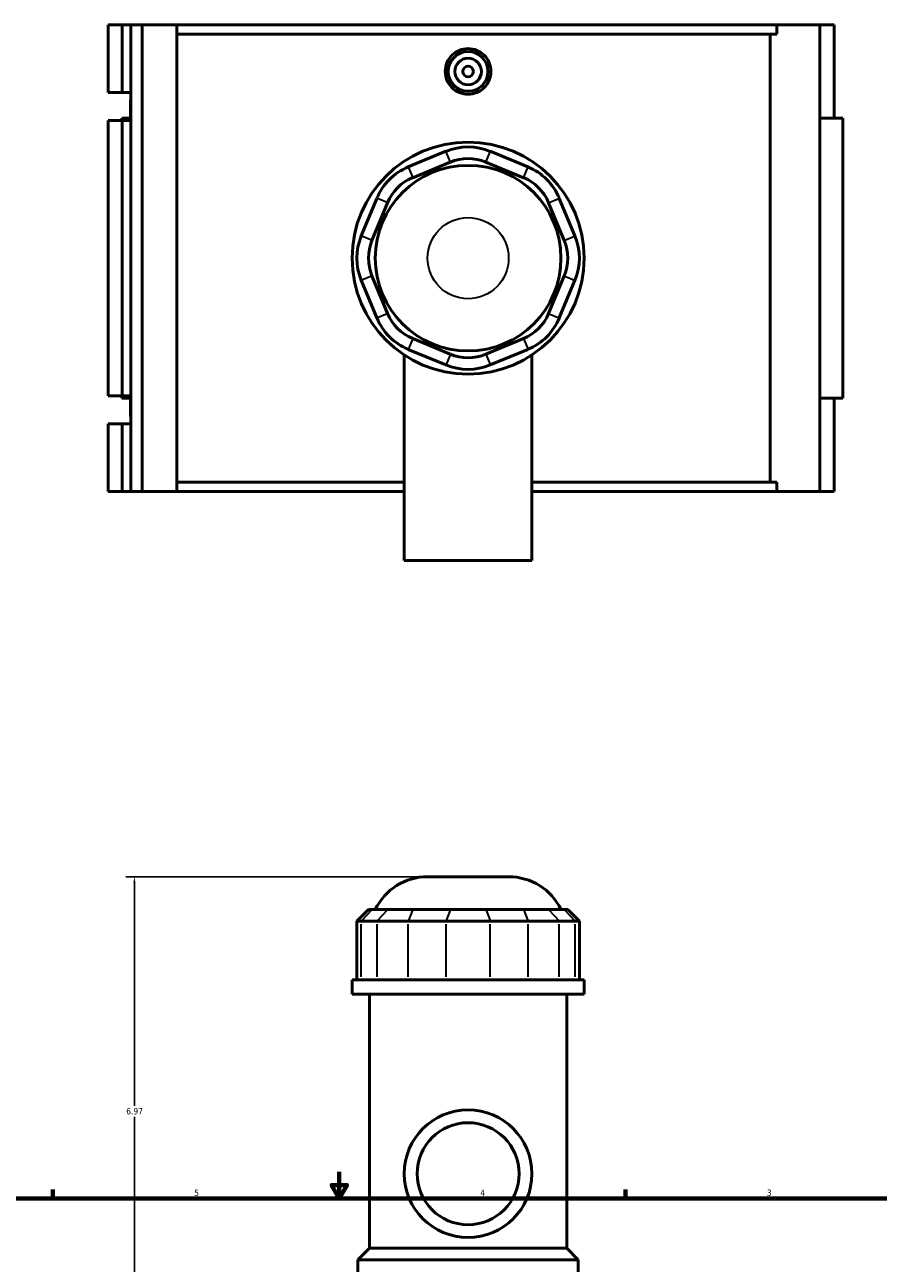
# Model space of a CAD drawing. Header units: inches. Extents: x -2.1 to 50.7, y -2.5 to 49.1.
# Tile 5 of 8: x 12.3 to 25, y 20 to 38.4. Entities that reach past the tile are written whole.
import ezdxf

# ---------------------------------------------------------------- set-up
doc = ezdxf.new("R2010")
doc.units = ezdxf.units.IN
doc.header["$MEASUREMENT"] = 0
for name, color, linetype, lineweight in [('Border (ANSI)', 7, 'Continuous', 70), ('Dimension (ANSI)', 7, 'Continuous', 25), ('Visible (ANSI)', 7, 'Continuous', 50), ('Visible Narrow (ANSI)', 7, 'Continuous', 35)]:
    doc.layers.add(name, color=color, linetype=linetype, lineweight=lineweight)
doc.styles.add('Note Text (ANSI)', font='tahoma.ttf')
doc.dimstyles.new('Default (ANSI)', dxfattribs={"dimtxt": 0.094488, "dimasz": 0.098425, "dimexe": 0.125, "dimexo": 0.0625, "dimgap": 0.031496, "dimtad": 0, "dimtih": 1, "dimtoh": 1, "dimrnd": 1e-08, "dimzin": 4, "dimdsep": 46, "dimtxsty": 'Note Text (ANSI)', "dimcen": 0.09, "dimdle": 0.393701, "dimclrd": 256, "dimclre": 256, "dimclrt": 5, "dimadec": 0, "dimazin": 1, "dimtfac": 1, "dimtofl": 0, "dimtmove": 0, "dimatfit": 3, "dimfxl": 1, "dimtolj": 1, "dimtzin": 4, "dimlwd": -1, "dimlwe": -1, "dimarcsym": 0})

# ---------------------------------------------------------------- blocks, each defined once
blk = doc.blocks.new('Borders Default Border')
at = {"layer": 'Border (ANSI)'}
for p, q in [((12.75, 21), (12.75, 21.134)), ((21.25, 21), (21.25, 21.134))]:
    blk.add_line(p, q, dxfattribs=at)
at = {"layer": 'Border (ANSI)', "flags": 128}
for points in [[(17, 21.4), (17, 21), (16.885, 21.2), (17.115, 21.2), (17, 21)], [(0.5, 1), (0.5, 21), (33.5, 21), (33.5, 1), (0.5, 1)]]:
    blk.add_lwpolyline(points, dxfattribs=at)
at = {"layer": 'Border (ANSI)', "color": 5, "true_color": 0x0000ff, "char_height": 0.0945, "attachment_point": 7, "style": 'Note Text (ANSI)'}
for s, insert in [('5', (14.847, 21.038)), ('4', (19.092, 21.04)), ('3', (23.346, 21.038))]:
    blk.add_mtext(s, dxfattribs=dict(at, insert=insert))
blk = doc.blocks.new('*D10')
at = {"layer": 'Defpoints', "color": 0, "transparency": 16777216}
for p in [(13.959, 25.78), (18.31, 25.78), (18.912, 18.81)]:
    blk.add_point(p, dxfattribs=at)
at = {"layer": 'Dimension (ANSI)', "transparency": 16777216}
for p, q in [((18.248, 25.78), (13.834, 25.78)), ((13.959, 25.682), (13.959, 22.376)), ((13.959, 18.909), (13.959, 22.215)), ((18.849, 18.81), (13.834, 18.81))]:
    blk.add_line(p, q, dxfattribs=at)
for points in [[(13.943, 25.682), (13.976, 25.682), (13.959, 25.78)], [(13.943, 18.909), (13.976, 18.909), (13.959, 18.81)]]:
    blk.add_solid(points, dxfattribs=at)
at = {"layer": 'Dimension (ANSI)', "color": 5, "transparency": 16777216, "insert": (13.838, 22.345), "char_height": 0.0945, "attachment_point": 1, "style": 'Note Text (ANSI)'}
blk.add_mtext('\\A1;6.97', dxfattribs=at)

msp = doc.modelspace()

# ---------------------------------------------------------------- linework, layer by layer
at = {"layer": 'Visible (ANSI)'}
for p, q in [((13.572, 38.429), (13.572, 37.423)), ((13.572, 38.429), (13.778, 38.429)), ((13.778, 38.429), (13.907, 38.429)), ((13.778, 38.429), (13.778, 37.423)), ((13.907, 38.429), (13.907, 37.423)), ((13.907, 38.429), (14.072, 38.429)), ((14.072, 38.429), (14.072, 31.499)), ((14.072, 38.429), (14.59, 38.429)), ((14.59, 38.429), (14.59, 31.499)), ((14.59, 38.429), (23.494, 38.429)), ((23.494, 38.291), (14.59, 38.291)), ((23.397, 31.638), (23.397, 38.291)), ((24.135, 38.429), (23.494, 38.429)), ((23.494, 38.291), (23.494, 38.429)), ((24.343, 38.429), (24.135, 38.429)), ((24.135, 38.429), (24.135, 31.499)), ((24.343, 38.429), (24.343, 37.043)), ((13.572, 37.423), (13.778, 37.423)), ((13.778, 37.423), (13.907, 37.423)), ((13.907, 37.423), (13.907, 37.324)), ((13.902, 37.286), (13.902, 37.043)), ((13.907, 37.324), (13.907, 37.247)), ((13.907, 37.247), (13.907, 37.01)), ((13.778, 37.01), (13.572, 37.01)), ((13.572, 37.01), (13.572, 32.919)), ((13.907, 37.043), (13.773, 37.043)), ((13.773, 37.043), (13.773, 37.01)), ((13.907, 37.01), (13.778, 37.01)), ((13.778, 37.01), (13.778, 32.919)), ((13.907, 37.01), (13.907, 32.919)), ((24.472, 37.043), (24.135, 37.043)), ((24.472, 37.043), (24.472, 32.885)), ((18.582, 36.55), (18.024, 36.318)), ((19.8, 36.318), (19.241, 36.55)), ((18.09, 36.159), (18.648, 36.391)), ((19.175, 36.391), (19.734, 36.159)), ((17.558, 35.852), (17.326, 35.294)), ((17.485, 35.228), (17.717, 35.786)), ((20.107, 35.786), (20.338, 35.228)), ((20.497, 35.294), (20.266, 35.852)), ((17.326, 34.635), (17.558, 34.076)), ((17.717, 34.142), (17.485, 34.701)), ((20.338, 34.701), (20.107, 34.142)), ((20.266, 34.076), (20.497, 34.635)), ((18.648, 33.538), (18.09, 33.769)), ((19.734, 33.769), (19.175, 33.538)), ((17.965, 33.526), (17.965, 30.474)), ((18.024, 33.61), (18.582, 33.379)), ((19.241, 33.379), (19.8, 33.61)), ((19.859, 33.526), (19.859, 30.474)), ((13.572, 32.919), (13.778, 32.919)), ((13.773, 32.919), (13.773, 32.885)), ((13.778, 32.919), (13.907, 32.919)), ((13.907, 32.919), (13.907, 32.681)), ((13.773, 32.885), (13.907, 32.885)), ((13.902, 32.885), (13.902, 32.643)), ((24.135, 32.885), (24.472, 32.885)), ((24.343, 32.885), (24.343, 31.499)), ((13.907, 32.681), (13.907, 32.604)), ((13.907, 32.604), (13.907, 32.505)), ((13.778, 32.505), (13.572, 32.505)), ((13.572, 32.505), (13.572, 31.499)), ((13.907, 32.505), (13.778, 32.505)), ((13.778, 32.505), (13.778, 31.499)), ((13.907, 32.505), (13.907, 31.499)), ((17.965, 31.638), (14.59, 31.638)), ((23.494, 31.638), (19.859, 31.638)), ((23.494, 31.499), (23.494, 31.638)), ((13.572, 31.499), (13.778, 31.499)), ((13.778, 31.499), (13.907, 31.499)), ((13.907, 31.499), (14.072, 31.499)), ((14.072, 31.499), (14.59, 31.499)), ((14.59, 31.499), (17.965, 31.499)), ((19.859, 31.499), (23.494, 31.499)), ((23.494, 31.499), (24.135, 31.499)), ((24.135, 31.499), (24.343, 31.499)), ((17.965, 30.474), (19.859, 30.474)), ((18.31, 25.78), (19.514, 25.78)), ((17.433, 25.292), (17.261, 25.12)), ((17.433, 25.292), (17.485, 25.292)), ((17.717, 25.292), (17.485, 25.292)), ((17.717, 25.292), (18.09, 25.292)), ((18.648, 25.292), (18.09, 25.292)), ((18.648, 25.292), (19.175, 25.292)), ((19.734, 25.292), (19.175, 25.292)), ((19.734, 25.292), (20.107, 25.292)), ((20.338, 25.292), (20.107, 25.292)), ((20.338, 25.292), (20.391, 25.292)), ((20.391, 25.292), (20.563, 25.12)), ((17.326, 25.12), (17.261, 25.12)), ((17.261, 25.12), (17.261, 24.247)), ((17.326, 25.12), (17.558, 25.12)), ((18.024, 25.12), (17.558, 25.12)), ((18.024, 25.12), (18.582, 25.12)), ((19.241, 25.12), (18.582, 25.12)), ((19.241, 25.12), (19.8, 25.12)), ((20.266, 25.12), (19.8, 25.12)), ((20.266, 25.12), (20.497, 25.12)), ((20.563, 25.12), (20.497, 25.12)), ((20.563, 25.12), (20.563, 24.247)), ((20.634, 24.247), (17.19, 24.247)), ((17.19, 24.038), (17.19, 24.247)), ((20.634, 24.038), (20.634, 24.247)), ((20.634, 24.038), (17.19, 24.038)), ((17.448, 20.262), (17.448, 24.038)), ((20.376, 20.262), (20.376, 24.038)), ((17.448, 20.262), (17.276, 20.09)), ((20.376, 20.262), (17.448, 20.262)), ((20.376, 20.262), (20.548, 20.09)), ((20.548, 20.09), (17.276, 20.09)), ((17.276, 19.435), (17.276, 20.09)), ((20.548, 19.435), (20.548, 20.09))]:
    msp.add_line(p, q, dxfattribs=at)
for centre, radius in [((18.912, 37.736), 0.295), ((18.912, 37.736), 0.197), ((18.912, 37.736), 0.0787), ((18.912, 34.964), 1.722), ((18.912, 34.964), 1.378), ((18.912, 21.37), 0.947), ((18.912, 21.37), 0.757)]:
    msp.add_circle(centre, radius, dxfattribs=at)
for centre, radius, start, end in [((14.04, 37.286), 0.138, 163.8293, 196.1707), ((18.912, 35.754), 0.861, 67.5, 112.5), ((18.912, 35.754), 0.689, 67.5, 112.5), ((18.353, 35.523), 0.861, 112.5, 157.5), ((19.471, 35.523), 0.861, 22.5, 67.5), ((18.353, 35.523), 0.689, 112.5, 157.5), ((19.471, 35.523), 0.689, 22.5, 67.5), ((18.122, 34.964), 0.861, 157.5, 202.5), ((18.122, 34.964), 0.689, 157.5, 202.5), ((19.702, 34.964), 0.689, 337.5, 22.5), ((19.702, 34.964), 0.861, 337.5, 22.5), ((18.353, 34.406), 0.861, 202.5, 247.5), ((18.353, 34.406), 0.689, 202.5, 247.5), ((19.471, 34.406), 0.689, 292.5, 337.5), ((19.471, 34.406), 0.861, 292.5, 337.5), ((18.912, 34.174), 0.689, 247.5, 292.5), ((18.912, 34.174), 0.861, 247.5, 292.5), ((14.04, 32.643), 0.138, 163.8293, 196.1707), ((18.31, 24.919), 0.861, 90, 154.3197), ((19.514, 24.919), 0.861, 25.6803, 90)]:
    msp.add_arc(centre, radius, start, end, dxfattribs=at)
msp.add_open_spline([(19.251, 37.736), (19.251, 37.694), (19.243, 37.648), (19.208, 37.565), (19.182, 37.527), (19.121, 37.467), (19.083, 37.441), (19, 37.406), (18.954, 37.398), (18.869, 37.398), (18.824, 37.406), (18.74, 37.441), (18.702, 37.467), (18.642, 37.527), (18.616, 37.565), (18.581, 37.648), (18.573, 37.694), (18.573, 37.779), (18.581, 37.824), (18.616, 37.908), (18.642, 37.946), (18.702, 38.006), (18.74, 38.032), (18.824, 38.066), (18.869, 38.075), (18.954, 38.075), (19, 38.066), (19.083, 38.032), (19.121, 38.006), (19.182, 37.946), (19.208, 37.908), (19.243, 37.824), (19.251, 37.779), (19.251, 37.736)], degree=3, knots=[0, 0, 0, 0, 0.324424, 0.324424, 0.648848, 0.648848, 0.973051, 0.973051, 1.297254, 1.297254, 1.621457, 1.621457, 1.94566, 1.94566, 2.270085, 2.270085, 2.594509, 2.594509, 2.918933, 2.918933, 3.243357, 3.243357, 3.56756, 3.56756, 3.891763, 3.891763, 4.215966, 4.215966, 4.540169, 4.540169, 4.864594, 4.864594, 5.189018, 5.189018, 5.189018, 5.189018], dxfattribs=at)
at = {"layer": 'Visible Narrow (ANSI)'}
for p, q in [((18.645, 36.399), (18.586, 36.542)), ((19.179, 36.399), (19.238, 36.542)), ((18.027, 36.31), (18.086, 36.167)), ((19.737, 36.167), (19.797, 36.31)), ((17.709, 35.79), (17.566, 35.849)), ((20.115, 35.79), (20.258, 35.849)), ((17.477, 35.231), (17.334, 35.29)), ((20.346, 35.231), (20.49, 35.29)), ((17.477, 34.697), (17.334, 34.638)), ((20.346, 34.697), (20.49, 34.638)), ((17.709, 34.139), (17.566, 34.079)), ((20.115, 34.139), (20.258, 34.079)), ((18.086, 33.761), (18.027, 33.618)), ((19.737, 33.761), (19.797, 33.618)), ((18.645, 33.53), (18.586, 33.387)), ((19.179, 33.53), (19.238, 33.387)), ((17.477, 25.284), (17.334, 25.129)), ((17.709, 25.284), (17.566, 25.129)), ((18.086, 25.284), (18.027, 25.129)), ((18.645, 25.284), (18.586, 25.129)), ((19.179, 25.284), (19.238, 25.129)), ((19.737, 25.284), (19.797, 25.129)), ((20.115, 25.284), (20.258, 25.129)), ((20.346, 25.284), (20.49, 25.129)), ((17.326, 24.291), (17.326, 25.077)), ((17.558, 25.077), (17.558, 24.291)), ((18.024, 24.291), (18.024, 25.077)), ((18.582, 25.077), (18.582, 24.291)), ((19.241, 24.291), (19.241, 25.077)), ((19.8, 25.077), (19.8, 24.291)), ((20.266, 24.291), (20.266, 25.077)), ((20.497, 25.077), (20.497, 24.291))]:
    msp.add_line(p, q, dxfattribs=at)
msp.add_circle((18.912, 34.964), 0.602, dxfattribs=at)

# ---------------------------------------------------------------- block references
msp.add_blockref('Borders Default Border', (0, 0))

# ---------------------------------------------------------------- dimensions: what is measured, and where the dimension line sits
at = {"layer": 'Dimension (ANSI)'}
dim = msp.add_linear_dim(base=(13.959, 25.78), p1=(18.912, 18.81), p2=(18.31, 25.78), angle=90, dimstyle='Default (ANSI)', override={"dimgap": 0.031496, "dimdec": 2, "dimtol": 0, "dimlim": 0, "dimtp": 0, "dimtm": 0, "dimtdec": 2, "dimatfit": 1}, dxfattribs=at)
dim.commit()
dim.dimension.update_dxf_attribs({"geometry": '*D10', "text_midpoint": (13.959, 22.295), "dimtype": 160})

doc.saveas('drawing.dxf')
